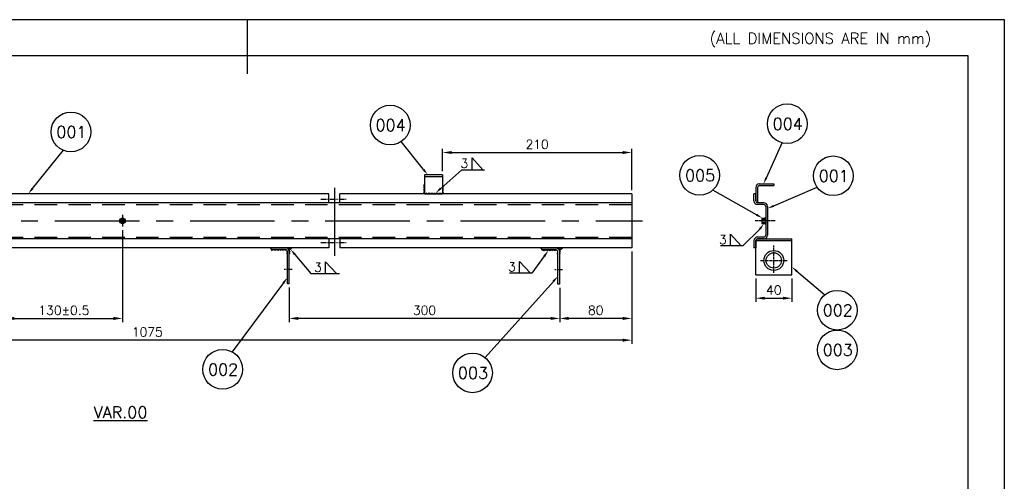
# Model space of a CAD drawing. Extents: x 10867 to 12547, y -210 to 978.
# Tile 7 of 7: x 11455 to 12547, y 466 to 978. Entities that reach past the tile are written whole.
import ezdxf
from ezdxf.enums import TextEntityAlignment as Align

# ---------------------------------------------------------------- set-up
doc = ezdxf.new("R2010")
doc.units = 0
doc.header["$LTSCALE"] = 5
doc.header["$MEASUREMENT"] = 0
doc.header["$PDMODE"] = 66
doc.header["$PDSIZE"] = -2
for name, pattern in [('CENTER', [2, 1.25, -0.25, 0.25, -0.25]), ('DASHDOTX2', [2, 1, -0.5, 0, -0.5]), ('HIDDEN', [0.375, 0.25, -0.125])]:
    doc.linetypes.add(name, pattern=pattern)
doc.layers.get('0').update_dxf_attribs({"linetype": 'CONTINUOUS'})
doc.layers.get('DEFPOINTS').update_dxf_attribs({"linetype": 'CONTINUOUS'})
for name, color, linetype in [('1', 3, 'CENTER'), ('2', 4, 'HIDDEN'), ('3', 1, 'CONTINUOUS'), ('5', 2, 'DASHDOTX2'), ('6', 6, 'CONTINUOUS'), ('8', 141, 'CONTINUOUS'), ('CEN', 3, 'CENTER'), ('TEXT', 3, 'CONTINUOUS')]:
    doc.layers.add(name, color=color, linetype=linetype)
doc.styles.add('ROMAND', font='romand', dxfattribs={"height": 3})
doc.styles.add('ROMANS', font='romans.shx')
doc.styles.add('ROMANT', font='romant.shx')
doc.dimstyles.new('RAJESH', dxfattribs={"dimscale": 4, "dimtxt": 2.5, "dimasz": 2.5, "dimexe": 1, "dimexo": 1, "dimgap": 1, "dimtad": 1, "dimdec": 0, "dimzin": 9, "dimdsep": 46, "dimtxsty": 'ROMANS', "dimcen": 0, "dimclrd": 1, "dimclre": 1, "dimclrt": 2, "dimadec": 0, "dimazin": 0, "dimtfac": 1, "dimtdec": 0, "dimtofl": 0, "dimtmove": 0, "dimatfit": 3, "dimfxl": 0, "dimtolj": 1, "dimtzin": 9, "dimarcsym": 0})

# ---------------------------------------------------------------- blocks, each defined once
blk = doc.blocks.new('A3')
for p, q in [((420, 297), (0, 297)), ((210, 297), (210, 282)), ((420, 0), (420, 297)), ((410, 287), (20, 287)), ((410, 10), (410, 287))]:
    blk.add_line(p, q)
at = {"color": 7, "style": 'ROMANS', "width": 1.3}
blk.add_attdef('DRG_NO', (81.19, 282.79), '', height=3.5, rotation=180, dxfattribs=at)
at = {"style": 'ROMANS'}
for tag, p, width in [('SHTNO', (13.59, 112.8), 0.8), ('REV_NO', (13.61, 103.51), 0.8), ('DRG_NO', (13.69, 75.16), 0.9)]:
    blk.add_attdef(tag, p, '', height=2.8, rotation=90, dxfattribs=dict(at, width=width))
at = {"color": 7, "style": 'ROMANS'}
for tag, p, height in [('PRODUCT', (309.08, 74.12), 4), ('DRN_SIGN', (366.75, 58.08), 1), ('CHD_SIGN', (366.79, 52.11), 1), ('APP_SIGN', (367.44, 46.31), 1), ('TITLE1', (257.16, 20), 3.5), ('TITLE2', (256.85, 13.78), 3.5)]:
    blk.add_attdef(tag, p, '', height=height, dxfattribs=at)
for tag, height, p in [('DRN_DATE', 1.5, (390.7, 59.56)), ('CHD_DATE', 1.5, (390.61, 54.05)), ('NOVAR', 2.5, (403.98, 50.51)), ('APP_DATE', 1.5, (390.61, 47.55)), ('SCALE', 2.5, (313.44, 34)), ('REFTOASSY', 2.5, (357.12, 34.38)), ('ITNO', 2.5, (390.34, 34.66)), ('NOIT', 2.5, (404.46, 32.96)), ('REV_NO', 3.5, (404.11, 21.06)), ('SHTNO', 2.5, (364.94, 12.48)), ('NOSHT', 2.5, (406.97, 12.66))]:
    blk.add_attdef(tag, text='', height=height, dxfattribs=at).set_placement(p, align=Align.MIDDLE)
at = {"color": 7, "style": 'ROMANS', "width": 0.8}
blk.add_attdef('WEIGHT', text='', height=2.3, dxfattribs=at).set_placement((330.68, 33.75), align=Align.MIDDLE)
at = {"color": 7, "style": 'ROMANS', "width": 1.3}
blk.add_attdef('DRG_NO', (341.38, 19.21), '', height=3.5, dxfattribs=at)
at = {"layer": 'TEXT', "style": 'ROMAND'}
blk.add_text('(ALL DIMENSIONS ARE IN mm)', height=3, dxfattribs=at).set_placement((338.29, 290.34))
blk = doc.blocks.new('*D70')
at = {"layer": '3', "color": 1, "lineweight": -2}
for p, q in [((11754, 680.8), (11754, 642.5)), ((12054, 677.5), (12054, 642.5)), ((12044, 646.5), (11764, 646.5))]:
    blk.add_line(p, q, dxfattribs=at)
at = {"layer": '3', "color": 1}
for points in [[(11764, 648.2), (11764, 644.8), (11754, 646.5)], [(12044, 648.2), (12044, 644.8), (12054, 646.5)]]:
    blk.add_solid(points, dxfattribs=at)
at = {"layer": 'DEFPOINTS', "color": 0}
for p in [(11754, 684.8), (12054, 681.5), (11754, 646.5)]:
    blk.add_point(p, dxfattribs=at)
at = {"layer": '3', "color": 2, "insert": (11904, 655.5), "char_height": 10, "attachment_point": 5, "style": 'ROMANS'}
blk.add_mtext('\\A1;300', dxfattribs=at)
blk = doc.blocks.new('*D71')
at = {"layer": '3', "color": 1, "lineweight": -2}
for p, q in [((11059, 717.8), (11059, 618.4)), ((12134, 717.8), (12134, 618.4)), ((12124, 622.4), (11069, 622.4))]:
    blk.add_line(p, q, dxfattribs=at)
at = {"layer": '3', "color": 1}
for points in [[(11069, 624), (11069, 620.7), (11059, 622.4)], [(12124, 624), (12124, 620.7), (12134, 622.4)]]:
    blk.add_solid(points, dxfattribs=at)
at = {"layer": 'DEFPOINTS', "color": 0}
for p in [(11059, 721.8), (12134, 721.8), (11059, 622.4)]:
    blk.add_point(p, dxfattribs=at)
at = {"layer": '3', "color": 2, "insert": (11596.5, 631.4), "char_height": 10, "attachment_point": 5, "style": 'ROMANS'}
blk.add_mtext('\\A1;1075', dxfattribs=at)
blk = doc.blocks.new('*D78')
at = {"layer": '3', "color": 1, "lineweight": -2}
for p, q in [((11569, 744.3), (11569, 642.5)), ((11439, 741.3), (11439, 642.5)), ((11449, 646.5), (11559, 646.5))]:
    blk.add_line(p, q, dxfattribs=at)
at = {"layer": '3', "color": 1}
for points in [[(11449, 648.2), (11449, 644.8), (11439, 646.5)], [(11559, 648.2), (11559, 644.8), (11569, 646.5)]]:
    blk.add_solid(points, dxfattribs=at)
at = {"layer": 'DEFPOINTS', "color": 0}
for p in [(11439, 745.3), (11569, 748.3), (11569, 646.5)]:
    blk.add_point(p, dxfattribs=at)
at = {"layer": '3', "color": 2, "insert": (11504, 655.5), "char_height": 10, "attachment_point": 5, "style": 'ROMANS'}
blk.add_mtext('\\A1;130±0.5', dxfattribs=at)
blk = doc.blocks.new('*D80')
at = {"layer": '3', "color": 1, "lineweight": -2}
for p, q in [((12134, 720.8), (12134, 642.5)), ((12054, 680.5), (12054, 642.5)), ((12124, 646.5), (12064, 646.5))]:
    blk.add_line(p, q, dxfattribs=at)
at = {"layer": '3', "color": 1}
for points in [[(12064, 648.2), (12064, 644.8), (12054, 646.5)], [(12124, 648.2), (12124, 644.8), (12134, 646.5)]]:
    blk.add_solid(points, dxfattribs=at)
at = {"layer": 'DEFPOINTS', "color": 0}
for p in [(12134, 724.8), (12054, 684.5), (12054, 646.5)]:
    blk.add_point(p, dxfattribs=at)
at = {"layer": '3', "color": 2, "insert": (12094, 655.5), "char_height": 10, "attachment_point": 5, "style": 'ROMANS'}
blk.add_mtext('\\A1;80', dxfattribs=at)
blk = doc.blocks.new('*D81')
at = {"layer": '3', "color": 1, "lineweight": -2}
for p, q in [((12271.5, 690.8), (12271.5, 664.9)), ((12311.5, 690.8), (12311.5, 664.9)), ((12281.5, 668.9), (12301.5, 668.9))]:
    blk.add_line(p, q, dxfattribs=at)
at = {"layer": '3', "color": 1}
for points in [[(12281.5, 670.6), (12281.5, 667.3), (12271.5, 668.9)], [(12301.5, 670.6), (12301.5, 667.3), (12311.5, 668.9)]]:
    blk.add_solid(points, dxfattribs=at)
at = {"layer": 'DEFPOINTS', "color": 0}
for p in [(12271.5, 694.8), (12311.5, 694.8), (12311.5, 668.9)]:
    blk.add_point(p, dxfattribs=at)
at = {"layer": '3', "color": 2, "insert": (12291.5, 677.9), "char_height": 10, "attachment_point": 5, "style": 'ROMANS'}
blk.add_mtext('\\A1;40', dxfattribs=at)
blk = doc.blocks.new('*D82')
at = {"layer": '3', "color": 1, "lineweight": -2}
for p, q in [((11924, 809.8), (11924, 834.6)), ((11934, 830.6), (12124, 830.6)), ((12134, 788.8), (12134, 834.6))]:
    blk.add_line(p, q, dxfattribs=at)
at = {"layer": '3', "color": 1}
for points in [[(11934, 832.2), (11934, 828.9), (11924, 830.6)], [(12124, 832.2), (12124, 828.9), (12134, 830.6)]]:
    blk.add_solid(points, dxfattribs=at)
at = {"layer": 'DEFPOINTS', "color": 0}
for p in [(12134, 830.6), (11924, 805.8), (12134, 784.8)]:
    blk.add_point(p, dxfattribs=at)
at = {"layer": '3', "color": 2, "insert": (12029, 839.6), "char_height": 10, "attachment_point": 5, "style": 'ROMANS'}
blk.add_mtext('\\A1;210', dxfattribs=at)

msp = doc.modelspace()

# ---------------------------------------------------------------- hatches: boundary and pattern name
for points in [[(11757, 724.8), (11750, 724.8, -0.341999), (11753.9, 721.8)], [(12057, 724.5), (12050, 724.5, -0.341999), (12053.9, 721.5)]]:
    msp.add_hatch(color=256).paths.add_polyline_path(points)
at = {"layer": '8'}
h = msp.add_hatch(dxfattribs=at)
h.set_pattern_fill('ANSI31', color=256, scale=10, style=0)
h.set_pattern_definition([(45, (9231.5326, 371.762), (-0.8838835, 0.8838835), [])])
h.paths.add_polyline_path([(11925, 794.8), (11924, 794.8), (11924, 784.8), (11925, 784.8)])
h.paths.add_polyline_path([(11904, 794.8), (11903, 794.8), (11903, 784.8), (11904, 784.8)])
h = msp.add_hatch(dxfattribs=at)
h.set_pattern_fill('ANSI31', color=256, scale=10, angle=90, style=0)
h.set_pattern_definition([(135, (9231.5326, 371.762), (-0.8838835, -0.8838835), [])])
h.paths.add_polyline_path([(11924, 785.8), (11904, 785.8), (11904, 784.8), (11924, 784.8)])
h = msp.add_hatch(dxfattribs=at)
h.set_pattern_fill('ANSI31', color=256, scale=10, angle=90, style=0)
h.set_pattern_definition([(135, (8931.5326, 354.762), (-0.8838835, -0.8838835), [])])
h.paths.add_polyline_path([(11750, 722.8), (11734, 722.8), (11734, 721.8), (11750, 721.8, -0.414214), (11751, 720.8), (11751, 717.8), (11752, 717.8), (11752, 720.8, 0.414214)])
h.paths.add_polyline_path([(11755, 722.9), (11753.9, 721.8, -0.063254), (11754, 720.8), (11754, 717.8), (11755, 717.8)])
h = msp.add_hatch(dxfattribs=at)
h.set_pattern_fill('ANSI31', color=256, scale=10, angle=90, style=0)
h.set_pattern_definition([(135, (9231.5326, 354.4262), (-0.8838835, -0.8838835), [])])
h.paths.add_polyline_path([(12050, 722.5), (12034, 722.5), (12034, 721.5), (12050, 721.5, -0.414214), (12051, 720.5), (12051, 717.5), (12052, 717.5), (12052, 720.5, 0.414214)])
h.paths.add_polyline_path([(12055, 722.5), (12053.9, 721.5, -0.063254), (12054, 720.5), (12054, 717.5), (12055, 717.5)])

# ---------------------------------------------------------------- linework, layer by layer
for p, q in [((11904, 805.8), (11904, 784.8)), ((11924, 805.8), (11904, 805.8)), ((11904, 803.8), (11924, 803.8)), ((11924, 805.8), (11924, 784.8)), ((12271.5, 791.8), (12271.5, 776.8)), ((12273.5, 791.8), (12273.5, 774.8)), ((12275.5, 795.8), (12291.5, 795.8)), ((12275.5, 793.8), (12291.5, 793.8)), ((12291.5, 795.8), (12291.5, 793.8)), ((11798, 784.8), (11059, 784.8)), ((11798, 774.8), (11798, 784.8)), ((11810, 774.8), (11810, 784.8)), ((12134, 784.8), (11810, 784.8)), ((11904, 784.8), (11924, 784.8)), ((12134, 784.8), (12134, 724.8)), ((12271.5, 784.8), (12269.5, 784.8)), ((12269.5, 776.8), (12269.5, 784.8)), ((12271.5, 784.8), (12269.5, 784.8)), ((12271.5, 776.8), (12271.5, 784.8)), ((12134, 774.8), (11059, 774.8)), ((12280.5, 774.8), (12273.5, 774.8)), ((12280.5, 774.8), (12273.5, 774.8)), ((12280.5, 772.8), (12273.5, 772.8)), ((12282.5, 770.8), (12282.5, 738.8)), ((12284.5, 770.8), (12284.5, 738.8)), ((12278.3, 757.8), (12282.5, 757.8)), ((12278.3, 757.8), (12278.3, 751.8)), ((12278.3, 751.8), (12282.5, 751.8)), ((12134, 734.8), (11059, 734.8)), ((11798, 734.8), (11798, 724.8)), ((11810, 734.8), (11810, 724.8)), ((12269.5, 732.8), (12269.5, 724.8)), ((12271.5, 732.8), (12311.5, 732.8)), ((12271.5, 694.8), (12271.5, 732.8)), ((12271.5, 732.8), (12271.5, 724.8)), ((12280.5, 736.8), (12273.5, 736.8)), ((12273.5, 734.8), (12311.5, 734.8)), ((12280.5, 734.8), (12273.5, 734.8)), ((12311.5, 694.8), (12311.5, 734.8)), ((11798, 724.8), (11059, 724.8)), ((11734, 722.8), (11734, 724.8)), ((11750, 724.8), (11734, 724.8)), ((11750, 722.8), (11734, 722.8)), ((11753.9, 721.8), (11757, 724.8)), ((12134, 724.8), (11810, 724.8)), ((12050, 724.5), (12034, 724.5)), ((12034, 722.5), (12034, 724.5)), ((12050, 722.5), (12034, 722.5)), ((12053.9, 721.5), (12057, 724.5)), ((12271.5, 724.8), (12269.5, 724.8)), ((11752, 684.8), (11752, 720.8)), ((11754, 684.8), (11754, 720.8)), ((12052, 684.5), (12052, 720.5)), ((12054, 684.5), (12054, 720.5)), ((12271.5, 694.8), (12311.5, 694.8)), ((11754, 684.8), (11752, 684.8)), ((12054, 684.5), (12052, 684.5))]:
    msp.add_line(p, q)
for centre, radius in [((11569, 754.8), 3.1), ((12291.5, 710.8), 11), ((12291.5, 710.8), 8.5)]:
    msp.add_circle(centre, radius)
at = {"ltscale": 0.5}
for radius in [2, 1.5]:
    msp.add_circle((11569, 754.8), radius, dxfattribs=at)
for centre, radius, start, end in [((12275.5, 791.8), 4, 90, 180), ((12275.5, 791.8), 2, 90, 180), ((12273.5, 776.8), 4, 180, 270), ((12273.5, 776.8), 2, 180, 270), ((12280.5, 770.8), 4, 0, 90), ((12280.5, 770.8), 2, 0, 90), ((12273.5, 732.8), 4, 90, 180), ((12273.5, 732.8), 2, 90, 180), ((12280.5, 738.8), 4, 270, 0), ((12280.5, 738.8), 2, 270, 0), ((11750, 720.8), 4, 0, 90), ((11750, 720.8), 2, 0, 90), ((12050, 720.5), 4, 0, 90), ((12050, 720.5), 2, 0, 90)]:
    msp.add_arc(centre, radius, start, end)
for points in [[(12280.5, 757.8), (12282.5, 759.8), (12282.5, 757.8)], [(12280.5, 751.8), (12282.5, 749.8), (12282.5, 751.8)], [(11732, 724.8), (11734, 724.8), (11734, 722.8)], [(12032, 724.5), (12034, 724.5), (12034, 722.5)]]:
    msp.add_solid(points)
at = {"layer": '1', "ltscale": 0.5}
for p, q in [((12292.9, 754.8), (12270.8, 754.8)), ((12291.5, 697.2), (12291.5, 727.5)), ((12276.9, 710.8), (12306.6, 710.8))]:
    msp.add_line(p, q, dxfattribs=at)
at = {"layer": '1'}
for p, q in [((11757.2, 700.8), (11748.5, 700.8)), ((12057.2, 700.5), (12048.5, 700.5))]:
    msp.add_line(p, q, dxfattribs=at)
at = {"layer": '2', "ltscale": 0.2}
for p, q in [((12278.3, 756.8), (12282.5, 756.8)), ((12278.3, 756.3), (12282.5, 756.3)), ((12278.3, 753.3), (12282.5, 753.3)), ((12278.3, 752.8), (12282.5, 752.8))]:
    msp.add_line(p, q, dxfattribs=at)
at = {"layer": '2', "ltscale": 6}
msp.add_circle((11569, 754.8), 3, dxfattribs=at)
at = {"layer": '3', "color": 1}
for p, q in [((11902.9, 811.7), (11878.1, 842.7)), ((12283.2, 802.6), (12300.7, 841.2)), ((11469.1, 790.6), (11503.5, 833.1)), ((11922, 790.7), (11945.6, 811.4)), ((11945.6, 811.4), (11970.5, 811.4)), ((12272.3, 761.5), (12223.7, 788.8)), ((12291.4, 771.4), (12339.6, 792)), ((12276.1, 745.7), (12257.2, 727)), ((12257.2, 727), (12232.3, 727)), ((11760.2, 717.5), (11778, 696.2)), ((12036.8, 715.4), (12023.2, 696.6)), ((11778, 696.2), (11809.6, 696.2)), ((12023.2, 696.6), (11998.4, 696.6)), ((12317.2, 698.8), (12348.1, 672.7)), ((11747.5, 685.8), (11690.5, 609.4)), ((12047, 687.6), (11971.2, 603.2))]:
    msp.add_line(p, q, dxfattribs=at)
at = {"layer": '3'}
for p, q in [((11956.7, 811.4), (11956.7, 824.6)), ((11956.7, 824.6), (11968.7, 811.4)), ((12243.5, 727), (12243.5, 740.1)), ((12243.5, 740.1), (12255.4, 727)), ((11794.3, 709.3), (11806.3, 696.2)), ((11794.3, 696.2), (11794.3, 709.3)), ((12009.5, 696.6), (12009.5, 709.8)), ((12009.5, 709.8), (12021.5, 696.6))]:
    msp.add_line(p, q, dxfattribs=at)
for centre in [(11511.8, 853.4), (11866, 861), (12306.4, 862.5), (12209.2, 805.3), (12357.5, 804.7), (12361.9, 655.6), (12361.9, 611.6), (11680.1, 590), (11957.3, 586.1)]:
    msp.add_circle(centre, 22, dxfattribs=at)
at = {"layer": '3', "color": 1}
for points in [[(11903.9, 812.4), (11902, 810.9), (11907.6, 805.8)], [(12284.3, 802.1), (12282.1, 803.1), (12280.1, 795.8)], [(11470.1, 789.8), (11468.2, 791.4), (11464.4, 784.8)], [(11922.9, 789.8), (11921.2, 791.7), (11916.4, 785.8)], [(12291.9, 770.2), (12290.9, 772.5), (12284.5, 768.5)], [(12272.9, 762.6), (12271.7, 760.4), (12278.9, 757.8)], [(12275.1, 746.5), (12277.1, 745), (12280.5, 751.8)], [(11759.2, 716.7), (11761.2, 718.3), (11755.4, 723.3)], [(12035.8, 716.1), (12037.8, 714.7), (12041.2, 721.5)], [(12316.4, 697.8), (12318, 699.7), (12311.5, 703.6)], [(11746.5, 686.5), (11748.5, 685), (11752, 691.8)], [(12046, 688.5), (12047.9, 686.8), (12052, 693.2)]]:
    msp.add_solid(points, dxfattribs=at)
at = {"layer": '5', "linetype": 'HIDDEN', "ltscale": 20}
for p, q in [((11059, 772.8), (12134, 772.8)), ((11059, 736.8), (12134, 736.8))]:
    msp.add_line(p, q, dxfattribs=at)
at = {"layer": 'CEN', "ltscale": 15}
for p, q in [((11804, 791.3), (11804, 715.9)), ((11044, 754.8), (12145.9, 754.8))]:
    msp.add_line(p, q, dxfattribs=at)
at = {"layer": 'CEN'}
for p, q in [((11788.9, 778.8), (11817.1, 778.8)), ((11562.5, 754.8), (11575.5, 754.8)), ((11569, 761.3), (11569, 748.3)), ((11788.9, 730.8), (11817.1, 730.8))]:
    msp.add_line(p, q, dxfattribs=at)

# ---------------------------------------------------------------- block references
at = {"xscale": 4, "yscale": 4, "zscale": 4}
msp.add_blockref('A3', (10867.2, -210.1), dxfattribs=at)

# ---------------------------------------------------------------- texts
at = {"layer": '6'}
for s, height, style, p in [('004', 13, 'ROMANT', (11866.4, 860.9)), ('004', 13, 'ROMANT', (12306.9, 862.3)), ('001', 13, 'ROMANT', (11512.3, 853.3)), ('3', 10, 'ROMANS', (11948.2, 818.4)), ('005', 13, 'ROMANT', (12209.7, 805.2)), ('001', 13, 'ROMANT', (12358, 804.6)), ('3', 10, 'ROMANS', (12235, 734)), ('3', 10, 'ROMANS', (12001, 703.7)), ('3', 10, 'ROMANS', (11785.8, 703.2)), ('002', 13, 'ROMANT', (12362.4, 655.5)), ('003', 13, 'ROMANT', (12362.4, 611.5)), ('002', 13, 'ROMANT', (11680.6, 589.8)), ('003', 13, 'ROMANT', (11957.8, 586)), ('%%UVAR.00', 13, 'ROMANT', (11566.8, 542.3))]:
    msp.add_text(s, height=height, dxfattribs=dict(at, style=style)).set_placement(p, align=Align.MIDDLE)

# ---------------------------------------------------------------- dimensions: what is measured, and where the dimension line sits
at = {"layer": '3'}
for base, p1, p2, picture, middle in [((12134, 830.6), (11924, 805.8), (12134, 784.8), '*D82', (12029, 839.6)), ((11059, 622.4), (12134, 721.8), (11059, 721.8), '*D71', (11596.5, 631.4)), ((12054, 646.5), (12134, 724.8), (12054, 684.5), '*D80', (12094, 655.5)), ((12311.5, 668.9), (12271.5, 694.8), (12311.5, 694.8), '*D81', (12291.5, 677.9)), ((11754, 646.5), (12054, 681.5), (11754, 684.8), '*D70', (11904, 655.5))]:
    dim = msp.add_linear_dim(base=base, p1=p1, p2=p2, dimstyle='RAJESH', dxfattribs=at)
    dim.commit()
    dim.dimension.update_dxf_attribs({"geometry": picture, "text_midpoint": middle})
dim = msp.add_linear_dim(base=(11569, 646.5), p1=(11439, 745.3), p2=(11569, 748.3), text='<>±0.5', dimstyle='RAJESH', dxfattribs=at)
dim.commit()
dim.dimension.update_dxf_attribs({"geometry": '*D78', "text_midpoint": (11504, 655.5)})

doc.saveas('drawing.dxf')
